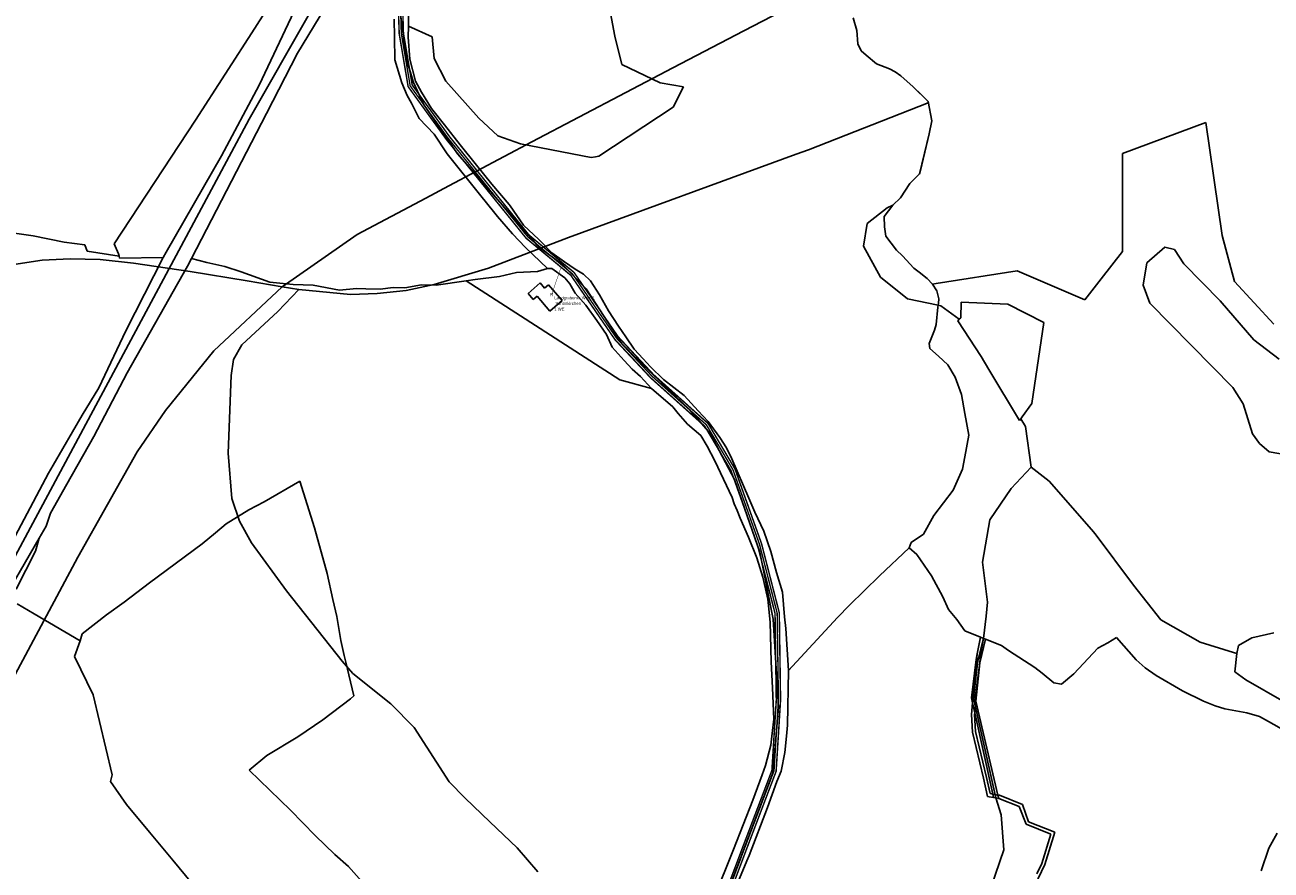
# Model space of a CAD drawing. Extents: x 577960 to 582939, y 6017202 to 6023066.
# Tile 194 of 217: x 580543 to 581126, y 6021959 to 6022354. Entities that reach past the tile are written whole.
import ezdxf
from ezdxf.enums import TextEntityAlignment as Align

# ---------------------------------------------------------------- set-up
doc = ezdxf.new("R2010")
doc.units = 0
doc.header["$MEASUREMENT"] = 0
doc.linetypes.add('D', pattern=[0])
for name, color, linetype in [('BER_Symbol', 7, 'D'), ('BER_Text', 7, 'D'), ('BF__ACCESS', 7, 'D'), ('EF', 7, 'D'), ('LI__BAHNTR', 7, 'D'), ('LI__FLUR', 7, 'D'), ('LI__GEB', 7, 'Continuous'), ('LI__GEWAESSE', 7, 'D'), ('LI__STRASSE', 7, 'Continuous')]:
    doc.layers.add(name, color=color, linetype=linetype)
doc.styles.add('BER_Symbol', font='TGR01___.TTF')
doc.styles.add('BER_Text', font='arial.ttf')

msp = doc.modelspace()

# ---------------------------------------------------------------- linework, layer by layer
at = {"layer": 'BF__ACCESS', "color": 1, "linetype": 'D', "true_color": 0xff0000, "const_width": 0.7}
for points in [[(580833.926, 6021849.787), (580879.138, 6021969.763), (580892.684, 6022005.395), (580894.742, 6022038.316), (580894.153, 6022078.956), (580885.916, 6022111.022), (580873.546, 6022145.774), (580861.258, 6022166.548), (580835.915, 6022189.239), (580819.277, 6022207.065), (580798.618, 6022237.168), (580777.658, 6022254.584), (580740.329, 6022300.802), (580722.439, 6022325.551), (580718.25, 6022350.387), (580716.766, 6022397.53)], [(580835.756, 6021848.973), (580881.008, 6021969.055), (580894.662, 6022004.967), (580896.742, 6022038.268), (580896.149, 6022079.224), (580887.83, 6022111.608), (580875.366, 6022146.626), (580862.822, 6022167.832), (580837.315, 6022190.669), (580820.841, 6022208.321), (580800.11, 6022238.528), (580779.09, 6022255.996), (580741.919, 6022302.018), (580724.333, 6022326.345), (580720.244, 6022350.585), (580718.77, 6022397.454)]]:
    msp.add_lwpolyline(points, dxfattribs=at)
at = {"layer": 'BF__ACCESS', "color": 4, "linetype": 'D', "true_color": 0x00ffff, "const_width": 0.657}
msp.add_lwpolyline([(580834.841, 6021849.38), (580880.073, 6021969.409), (580893.673, 6022005.181), (580895.742, 6022038.292), (580895.151, 6022079.09), (580886.873, 6022111.315), (580874.456, 6022146.2), (580862.04, 6022167.19), (580836.615, 6022189.954), (580820.059, 6022207.693), (580799.364, 6022237.848), (580778.374, 6022255.29), (580741.124, 6022301.41), (580723.386, 6022325.948), (580719.247, 6022350.486), (580717.768, 6022397.492)], dxfattribs=at)
at = {"layer": 'EF', "color": 5, "linetype": 'D', "true_color": 0x0000ff, "const_width": 0.194}
msp.add_lwpolyline([(580789.63, 6022228.17), (580793.981, 6022241.021)], dxfattribs=at)
at = {"layer": 'LI__BAHNTR', "color": 250, "linetype": 'D', "true_color": 0x303030}
for p, q in [((580896.983, 6022360.776), (580879.51, 6022351.672)), ((580879.51, 6022351.672), (580846.309, 6022334.373)), ((580846.309, 6022334.373), (580780.322, 6022299.713)), ((580780.322, 6022299.713), (580741.481, 6022279.058)), ((580741.481, 6022279.058), (580730.764, 6022273.365)), ((580730.764, 6022273.365), (580698.599, 6022256.269)), ((580698.599, 6022256.269), (580663.412, 6022231.88)), ((580663.412, 6022231.88), (580631.525, 6022201.894)), ((580631.525, 6022201.894), (580608.869, 6022173.93)), ((580608.869, 6022173.93), (580595.639, 6022154.515)), ((580595.639, 6022154.515), (580567.858, 6022105.192)), ((580567.858, 6022105.192), (580520.127, 6022016.093))]:
    msp.add_line(p, q, dxfattribs=at)
at = {"layer": 'LI__FLUR', "color": 8, "linetype": 'D', "true_color": 0x808080}
for p, q in [((580650.656, 6022352.896), (580662.331, 6022371.348)), ((580662.331, 6022371.348), (580650.656, 6022352.896)), ((580671.697, 6022366.69), (580652.775, 6022326.208)), ((580652.775, 6022326.208), (580671.697, 6022366.69)), ((580670.667, 6022341.161), (580686.091, 6022366.849)), ((580686.091, 6022366.849), (580670.667, 6022341.161)), ((580722.816, 6022368.348), (580722.575, 6022353.945)), ((580722.575, 6022353.945), (580722.816, 6022368.348)), ((580816.226, 6022364.879), (580819.254, 6022349.136)), ((580819.254, 6022349.136), (580816.226, 6022364.879)), ((580930.727, 6022357.76), (580932.496, 6022351.883)), ((580622.977, 6022309.836), (580650.656, 6022352.896)), ((580650.656, 6022352.896), (580622.977, 6022309.836)), ((580715.928, 6022357.133), (580716.088, 6022348.737)), ((580716.088, 6022348.737), (580715.928, 6022357.133)), ((580722.575, 6022353.945), (580722.485, 6022348.697)), ((580722.485, 6022348.697), (580722.575, 6022353.945)), ((580733.701, 6022348.847), (580722.575, 6022353.945)), ((580722.575, 6022353.945), (580733.701, 6022348.847)), ((580932.496, 6022351.883), (580932.976, 6022345.526)), ((580716.088, 6022348.737), (580716.228, 6022338.102)), ((580716.228, 6022338.102), (580716.088, 6022348.737)), ((580722.485, 6022348.697), (580723.295, 6022338.372)), ((580723.295, 6022338.372), (580722.485, 6022348.697)), ((580734.67, 6022338.771), (580733.701, 6022348.847)), ((580733.701, 6022348.847), (580734.67, 6022338.771)), ((580819.254, 6022349.136), (580822.503, 6022335.921)), ((580822.503, 6022335.921), (580819.254, 6022349.136)), ((580656.163, 6022312.994), (580670.667, 6022341.161)), ((580670.667, 6022341.161), (580656.163, 6022312.994)), ((580932.976, 6022345.526), (580934.405, 6022342.307)), ((580934.405, 6022342.307), (580936.774, 6022340.338)), ((580936.774, 6022340.338), (580941.682, 6022336.26)), ((580716.228, 6022338.102), (580719.486, 6022327.287)), ((580719.486, 6022327.287), (580716.228, 6022338.102)), ((580723.295, 6022338.372), (580725.884, 6022328.066)), ((580725.884, 6022328.066), (580723.295, 6022338.372)), ((580740.038, 6022328.076), (580734.67, 6022338.771)), ((580734.67, 6022338.771), (580740.038, 6022328.076)), ((580822.503, 6022335.921), (580840.405, 6022327.295)), ((580840.405, 6022327.295), (580822.503, 6022335.921)), ((580941.682, 6022336.26), (580947.689, 6022333.911)), ((580947.689, 6022333.911), (580950.308, 6022332.451)), ((580950.308, 6022332.451), (580953.097, 6022330.602)), ((580953.097, 6022330.602), (580958.854, 6022325.534)), ((580652.775, 6022326.208), (580635.102, 6022293.193)), ((580635.102, 6022293.193), (580652.775, 6022326.208)), ((580719.486, 6022327.287), (580721.995, 6022321.439)), ((580721.995, 6022321.439), (580719.486, 6022327.287)), ((580725.884, 6022328.066), (580728.642, 6022322.968)), ((580728.642, 6022322.968), (580725.884, 6022328.066)), ((580728.642, 6022322.968), (580733.37, 6022315.252)), ((580733.37, 6022315.252), (580728.642, 6022322.968)), ((580755.501, 6022310.824), (580740.038, 6022328.076)), ((580740.038, 6022328.076), (580755.501, 6022310.824)), ((580840.405, 6022327.295), (580851.26, 6022325.506)), ((580851.26, 6022325.506), (580840.405, 6022327.295)), ((580851.26, 6022325.506), (580846.522, 6022316.01)), ((580846.522, 6022316.01), (580851.26, 6022325.506)), ((580958.854, 6022325.534), (580962.874, 6022321.506)), ((580721.995, 6022321.439), (580724.064, 6022317.791)), ((580724.064, 6022317.791), (580721.995, 6022321.439)), ((580724.064, 6022317.791), (580727.623, 6022310.624)), ((580727.623, 6022310.624), (580724.064, 6022317.791)), ((580962.874, 6022321.506), (580965.771, 6022318.597)), ((580965.771, 6022318.597), (580967.57, 6022309.541)), ((580621.037, 6022245.165), (580656.163, 6022312.994)), ((580656.163, 6022312.994), (580621.037, 6022245.165)), ((580727.623, 6022310.624), (580734.55, 6022303.227)), ((580734.55, 6022303.227), (580727.623, 6022310.624)), ((580733.37, 6022315.252), (580739.378, 6022307.745)), ((580739.378, 6022307.745), (580733.37, 6022315.252)), ((580764.377, 6022302.577), (580755.501, 6022310.824)), ((580755.501, 6022310.824), (580764.377, 6022302.577)), ((580846.522, 6022316.01), (580811.737, 6022293.041)), ((580811.737, 6022293.041), (580846.522, 6022316.01)), ((580584.892, 6022252.022), (580622.977, 6022309.836)), ((580622.977, 6022309.836), (580584.892, 6022252.022)), ((580739.378, 6022307.745), (580746.774, 6022298.369)), ((580746.774, 6022298.369), (580739.378, 6022307.745)), ((580967.57, 6022309.541), (580966.301, 6022303.504)), ((581056.763, 6022294.287), (581095.808, 6022308.84)), ((581095.808, 6022308.84), (581103.484, 6022255.853)), ((580734.55, 6022303.227), (580740.627, 6022294.091)), ((580740.627, 6022294.091), (580734.55, 6022303.227)), ((580775.012, 6022298.829), (580764.377, 6022302.577)), ((580764.377, 6022302.577), (580775.012, 6022298.829)), ((580966.301, 6022303.504), (580962.842, 6022288.94)), ((580635.102, 6022293.193), (580609.132, 6022248.074)), ((580609.132, 6022248.074), (580635.102, 6022293.193)), ((580740.627, 6022294.091), (580756.46, 6022274.4)), ((580756.46, 6022274.4), (580740.627, 6022294.091)), ((580746.774, 6022298.369), (580754.451, 6022288.793)), ((580754.451, 6022288.793), (580746.774, 6022298.369)), ((580808.108, 6022292.301), (580775.012, 6022298.829)), ((580775.012, 6022298.829), (580808.108, 6022292.301)), ((581056.76, 6022248.356), (581056.763, 6022294.287)), ((580754.451, 6022288.793), (580761.568, 6022279.907)), ((580761.568, 6022279.907), (580754.451, 6022288.793)), ((580810.157, 6022292.721), (580808.108, 6022292.301)), ((580808.108, 6022292.301), (580810.157, 6022292.721)), ((580811.737, 6022293.041), (580810.157, 6022292.721)), ((580810.157, 6022292.721), (580811.737, 6022293.041)), ((580962.842, 6022288.94), (580961.832, 6022284.702)), ((580961.832, 6022284.702), (580957.224, 6022280.214)), ((580761.568, 6022279.907), (580769.674, 6022270.401)), ((580769.674, 6022270.401), (580761.568, 6022279.907)), ((580957.224, 6022280.214), (580952.896, 6022273.517)), ((580756.46, 6022274.4), (580762.317, 6022267.103)), ((580762.317, 6022267.103), (580756.46, 6022274.4)), ((580769.674, 6022270.401), (580770.124, 6022269.762)), ((580770.124, 6022269.762), (580769.674, 6022270.401)), ((580949.288, 6022269.989), (580945.289, 6022264.701)), ((580952.896, 6022273.517), (580949.288, 6022269.989)), ((580762.317, 6022267.103), (580764.226, 6022264.734)), ((580764.226, 6022264.734), (580762.317, 6022267.103)), ((580764.226, 6022264.734), (580771.263, 6022256.667)), ((580771.263, 6022256.667), (580764.226, 6022264.734)), ((580770.124, 6022269.762), (580776.491, 6022260.746)), ((580776.491, 6022260.746), (580770.124, 6022269.762)), ((580945.289, 6022264.701), (580945.349, 6022259.943)), ((580776.491, 6022260.746), (580783.558, 6022254.008)), ((580783.558, 6022254.008), (580776.491, 6022260.746)), ((580945.349, 6022259.943), (580945.959, 6022255.595)), ((580547.009, 6022255.651), (580531.545, 6022257.951)), ((580531.545, 6022257.951), (580547.009, 6022255.651)), ((580561.472, 6022252.702), (580547.009, 6022255.651)), ((580547.009, 6022255.651), (580561.472, 6022252.702)), ((580571.188, 6022251.463), (580561.472, 6022252.702)), ((580561.472, 6022252.702), (580571.188, 6022251.463)), ((580771.263, 6022256.667), (580777.36, 6022250.24)), ((580777.36, 6022250.24), (580771.263, 6022256.667)), ((580783.558, 6022254.008), (580789.755, 6022247.691)), ((580789.755, 6022247.691), (580783.558, 6022254.008)), ((580945.959, 6022255.595), (580950.957, 6022248.958)), ((581103.484, 6022255.853), (581109.251, 6022234.392)), ((580572.198, 6022248.514), (580571.188, 6022251.463)), ((580571.188, 6022251.463), (580572.198, 6022248.514)), ((580587.161, 6022246.105), (580572.198, 6022248.514)), ((580572.198, 6022248.514), (580587.161, 6022246.105)), ((580586.892, 6022247.235), (580584.892, 6022252.022)), ((580584.892, 6022252.022), (580586.892, 6022247.235)), ((580587.161, 6022246.105), (580586.892, 6022247.235)), ((580586.892, 6022247.235), (580587.161, 6022246.105)), ((580609.132, 6022248.074), (580607.853, 6022245.565)), ((580607.853, 6022245.565), (580609.132, 6022248.074)), ((580777.36, 6022250.24), (580787.736, 6022240.384)), ((580787.736, 6022240.384), (580777.36, 6022250.24)), ((580789.755, 6022247.691), (580795.573, 6022243.543)), ((580795.573, 6022243.543), (580789.755, 6022247.691)), ((580950.957, 6022248.958), (580953.745, 6022246.269)), ((581046.783, 6022235.619), (581056.76, 6022248.356)), ((580587.381, 6022245.195), (580587.161, 6022246.105)), ((580587.161, 6022246.105), (580587.381, 6022245.195)), ((580607.853, 6022245.565), (580587.381, 6022245.195)), ((580587.381, 6022245.195), (580607.853, 6022245.565)), ((580590.3, 6022211.161), (580607.853, 6022245.565)), ((580607.853, 6022245.565), (580590.3, 6022211.161)), ((580590.929, 6022191.54), (580619.128, 6022241.477)), ((580619.128, 6022241.477), (580590.929, 6022191.54)), ((580619.128, 6022241.477), (580621.037, 6022245.165)), ((580621.037, 6022245.165), (580619.128, 6022241.477)), ((580628.214, 6022243.216), (580621.037, 6022245.165)), ((580621.037, 6022245.165), (580628.214, 6022243.216)), ((580636.63, 6022241.356), (580628.214, 6022243.216)), ((580628.214, 6022243.216), (580636.63, 6022241.356)), ((580644.317, 6022238.847), (580636.63, 6022241.356)), ((580636.63, 6022241.356), (580644.317, 6022238.847)), ((580795.573, 6022243.543), (580800.66, 6022240.064)), ((580800.66, 6022240.064), (580795.573, 6022243.543)), ((580953.745, 6022246.269), (580959.183, 6022240.582)), ((580657.781, 6022233.949), (580644.317, 6022238.847)), ((580644.317, 6022238.847), (580657.781, 6022233.949)), ((580753.76, 6022235.267), (580749.542, 6022234.668)), ((580749.542, 6022234.668), (580753.76, 6022235.267)), ((580765.205, 6022236.686), (580753.76, 6022235.267)), ((580753.76, 6022235.267), (580765.205, 6022236.686)), ((580773.222, 6022238.486), (580765.205, 6022236.686)), ((580765.205, 6022236.686), (580773.222, 6022238.486)), ((580783.038, 6022239.065), (580773.222, 6022238.486)), ((580773.222, 6022238.486), (580783.038, 6022239.065)), ((580787.736, 6022240.384), (580783.038, 6022239.065)), ((580783.038, 6022239.065), (580787.736, 6022240.384)), ((580789.675, 6022240.434), (580787.736, 6022240.384)), ((580787.736, 6022240.384), (580789.675, 6022240.434)), ((580795.852, 6022236.046), (580789.675, 6022240.434)), ((580789.675, 6022240.434), (580795.852, 6022236.046)), ((580798.131, 6022233.207), (580795.852, 6022236.046)), ((580795.852, 6022236.046), (580798.131, 6022233.207)), ((580800.66, 6022240.064), (580804.539, 6022237.735)), ((580804.539, 6022237.735), (580800.66, 6022240.064)), ((580804.539, 6022237.735), (580807.827, 6022234.607)), ((580807.827, 6022234.607), (580804.539, 6022237.735)), ((580959.183, 6022240.582), (580961.592, 6022238.702)), ((580961.592, 6022238.702), (580965.4, 6022235.744)), ((580965.4, 6022235.744), (580967.889, 6022233.135)), ((580969.648, 6022233.405), (581007.483, 6022239.251)), ((581007.483, 6022239.251), (581039.086, 6022225.81)), ((581039.086, 6022225.81), (581046.783, 6022235.619)), ((580668.686, 6022232.85), (580657.781, 6022233.949)), ((580657.781, 6022233.949), (580668.686, 6022232.85)), ((580677.953, 6022232.57), (580668.686, 6022232.85)), ((580668.686, 6022232.85), (580677.953, 6022232.57)), ((580690.247, 6022230.31), (580677.953, 6022232.57)), ((580677.953, 6022232.57), (580690.247, 6022230.31)), ((580698.284, 6022231.02), (580690.247, 6022230.31)), ((580690.247, 6022230.31), (580698.284, 6022231.02)), ((580702.672, 6022230.92), (580698.284, 6022231.02)), ((580698.284, 6022231.02), (580702.672, 6022230.92)), ((580709.379, 6022230.75), (580702.672, 6022230.92)), ((580702.672, 6022230.92), (580709.379, 6022230.75)), ((580715.407, 6022231.56), (580709.379, 6022230.75)), ((580709.379, 6022230.75), (580715.407, 6022231.56)), ((580720.824, 6022231.29), (580715.407, 6022231.56)), ((580715.407, 6022231.56), (580720.824, 6022231.29)), ((580728.681, 6022232.719), (580720.824, 6022231.29)), ((580720.824, 6022231.29), (580728.681, 6022232.719)), ((580735.488, 6022232.679), (580728.681, 6022232.719)), ((580728.681, 6022232.719), (580735.488, 6022232.679)), ((580749.542, 6022234.668), (580735.488, 6022232.679)), ((580735.488, 6022232.679), (580749.542, 6022234.668)), ((580749.542, 6022234.668), (580821.581, 6022188.237)), ((580821.581, 6022188.237), (580749.542, 6022234.668)), ((580800.63, 6022228.889), (580798.131, 6022233.207)), ((580798.131, 6022233.207), (580800.63, 6022228.889)), ((580807.827, 6022234.607), (580812.035, 6022228.02)), ((580812.035, 6022228.02), (580807.827, 6022234.607)), ((580967.889, 6022233.135), (580969.648, 6022233.405)), ((580969.868, 6022229.876), (580967.889, 6022233.135)), ((580967.889, 6022233.135), (580969.868, 6022229.876)), ((580970.808, 6022226.228), (580969.868, 6022229.876)), ((580969.868, 6022229.876), (580970.808, 6022226.228)), ((581109.251, 6022234.392), (581127.593, 6022214.361)), ((580805.648, 6022223.192), (580800.63, 6022228.889)), ((580800.63, 6022228.889), (580805.648, 6022223.192)), ((580810.786, 6022216.105), (580805.648, 6022223.192)), ((580805.648, 6022223.192), (580810.786, 6022216.105)), ((580812.035, 6022228.02), (580816.154, 6022220.633)), ((580816.154, 6022220.633), (580812.035, 6022228.02)), ((580970.4, 6022222.252), (580970.502, 6022223.252)), ((580970.502, 6022223.252), (580970.4, 6022222.252)), ((580970.502, 6022223.252), (580970.605, 6022224.252)), ((580970.605, 6022224.252), (580970.502, 6022223.252)), ((580970.605, 6022224.252), (580970.808, 6022226.228)), ((580970.808, 6022226.228), (580970.605, 6022224.252)), ((580816.154, 6022220.633), (580820.821, 6022213.376)), ((580820.821, 6022213.376), (580816.154, 6022220.633)), ((580969.578, 6022214.253), (580970.4, 6022222.252)), ((580970.4, 6022222.252), (580969.578, 6022214.253)), ((580815.334, 6022209.448), (580810.786, 6022216.105)), ((580810.786, 6022216.105), (580815.334, 6022209.448)), ((580820.821, 6022213.376), (580824.35, 6022208.358)), ((580824.35, 6022208.358), (580820.821, 6022213.376)), ((580966.239, 6022205.357), (580968.798, 6022211.474)), ((580968.798, 6022211.474), (580966.239, 6022205.357)), ((580968.798, 6022211.474), (580969.578, 6022214.253)), ((580969.578, 6022214.253), (580968.798, 6022211.474)), ((580577.614, 6022184.533), (580590.3, 6022211.161)), ((580590.3, 6022211.161), (580577.614, 6022184.533)), ((580817.952, 6022203.51), (580815.334, 6022209.448)), ((580815.334, 6022209.448), (580817.952, 6022203.51)), ((580824.35, 6022208.358), (580828.288, 6022202.621)), ((580828.288, 6022202.621), (580824.35, 6022208.358)), ((580823.52, 6022197.273), (580817.952, 6022203.51)), ((580817.952, 6022203.51), (580823.52, 6022197.273)), ((580828.288, 6022202.621), (580832.376, 6022198.152)), ((580832.376, 6022198.152), (580828.288, 6022202.621)), ((580966.619, 6022202.958), (580966.239, 6022205.357)), ((580966.239, 6022205.357), (580966.619, 6022202.958)), ((580970.637, 6022199.33), (580966.619, 6022202.958)), ((580966.619, 6022202.958), (580970.637, 6022199.33)), ((580827.248, 6022193.325), (580823.52, 6022197.273)), ((580823.52, 6022197.273), (580827.248, 6022193.325)), ((580832.376, 6022198.152), (580835.845, 6022194.364)), ((580835.845, 6022194.364), (580832.376, 6022198.152)), ((580835.845, 6022194.364), (580841.922, 6022188.487)), ((580841.922, 6022188.487), (580835.845, 6022194.364)), ((580974.995, 6022195.321), (580970.637, 6022199.33)), ((580970.637, 6022199.33), (580974.995, 6022195.321)), ((580978.464, 6022189.564), (580974.995, 6022195.321)), ((580974.995, 6022195.321), (580978.464, 6022189.564)), ((580575.355, 6022161.743), (580590.929, 6022191.54)), ((580590.929, 6022191.54), (580575.355, 6022161.743)), ((580821.581, 6022188.237), (580836.334, 6022184.169)), ((580836.334, 6022184.169), (580821.581, 6022188.237)), ((580831.117, 6022189.896), (580827.248, 6022193.325)), ((580827.248, 6022193.325), (580831.117, 6022189.896)), ((580836.334, 6022184.169), (580831.117, 6022189.896)), ((580831.117, 6022189.896), (580836.334, 6022184.169)), ((580841.922, 6022188.487), (580851.658, 6022180.91)), ((580851.658, 6022180.91), (580841.922, 6022188.487)), ((580981.393, 6022181.427), (580978.464, 6022189.564)), ((580978.464, 6022189.564), (580981.393, 6022181.427)), ((580569.868, 6022171.729), (580577.614, 6022184.533)), ((580577.614, 6022184.533), (580569.868, 6022171.729)), ((580846.28, 6022175.632), (580836.334, 6022184.169)), ((580836.334, 6022184.169), (580846.28, 6022175.632)), ((580851.658, 6022180.91), (580858.185, 6022173.833)), ((580858.185, 6022173.833), (580851.658, 6022180.91)), ((580983.042, 6022172.481), (580981.393, 6022181.427)), ((580981.393, 6022181.427), (580983.042, 6022172.481)), ((580556.273, 6022148.29), (580569.868, 6022171.729)), ((580569.868, 6022171.729), (580556.273, 6022148.29)), ((580848.859, 6022172.564), (580846.28, 6022175.632)), ((580846.28, 6022175.632), (580848.859, 6022172.564)), ((580853.137, 6022167.466), (580848.859, 6022172.564)), ((580848.859, 6022172.564), (580853.137, 6022167.466)), ((580858.185, 6022173.833), (580862.923, 6022168.705)), ((580862.923, 6022168.705), (580858.185, 6022173.833)), ((580984.891, 6022162.426), (580983.042, 6022172.481)), ((580983.042, 6022172.481), (580984.891, 6022162.426)), ((580859.464, 6022162.158), (580853.137, 6022167.466)), ((580853.137, 6022167.466), (580859.464, 6022162.158)), ((580862.923, 6022168.705), (580868.3, 6022161.258)), ((580868.3, 6022161.258), (580862.923, 6022168.705)), ((580562.7, 6022139.453), (580575.355, 6022161.743)), ((580575.355, 6022161.743), (580562.7, 6022139.453)), ((580862.433, 6022157.24), (580859.464, 6022162.158)), ((580859.464, 6022162.158), (580862.433, 6022157.24)), ((580868.3, 6022161.258), (580871.499, 6022156.45)), ((580871.499, 6022156.45), (580868.3, 6022161.258)), ((580982.921, 6022152.19), (580984.891, 6022162.426)), ((580984.891, 6022162.426), (580982.921, 6022152.19)), ((580865.951, 6022150.303), (580862.433, 6022157.24)), ((580862.433, 6022157.24), (580865.951, 6022150.303)), ((580871.499, 6022156.45), (580873.938, 6022151.283)), ((580873.938, 6022151.283), (580871.499, 6022156.45)), ((580554.084, 6022144.521), (580556.273, 6022148.29)), ((580556.273, 6022148.29), (580554.084, 6022144.521)), ((580874.097, 6022133.111), (580865.951, 6022150.303)), ((580865.951, 6022150.303), (580874.097, 6022133.111)), ((580873.938, 6022151.283), (580881.864, 6022132.901)), ((580881.864, 6022132.901), (580873.938, 6022151.283)), ((580981.872, 6022146.473), (580982.921, 6022152.19)), ((580982.921, 6022152.19), (580981.872, 6022146.473)), ((580517.368, 6022075.383), (580554.084, 6022144.521)), ((580554.084, 6022144.521), (580517.368, 6022075.383)), ((580977.534, 6022136.687), (580981.872, 6022146.473)), ((580981.872, 6022146.473), (580977.534, 6022136.687)), ((580555.003, 6022125.89), (580562.7, 6022139.453)), ((580562.7, 6022139.453), (580555.003, 6022125.89)), ((580655.021, 6022131.136), (580671.694, 6022140.781)), ((580671.694, 6022140.781), (580655.021, 6022131.136)), ((580671.694, 6022140.781), (580678.62, 6022118.951)), ((580678.62, 6022118.951), (580671.694, 6022140.781)), ((580968.417, 6022124.763), (580977.534, 6022136.687)), ((580977.534, 6022136.687), (580968.417, 6022124.763)), ((580647.844, 6022127.397), (580655.021, 6022131.136)), ((580655.021, 6022131.136), (580647.844, 6022127.397)), ((580875.097, 6022130.282), (580874.097, 6022133.111)), ((580874.097, 6022133.111), (580875.097, 6022130.282)), ((580876.396, 6022127.113), (580875.097, 6022130.282)), ((580875.097, 6022130.282), (580876.396, 6022127.113)), ((580881.864, 6022132.901), (580884.773, 6022126.323)), ((580884.773, 6022126.323), (580881.864, 6022132.901)), ((580553.004, 6022119.753), (580555.003, 6022125.89)), ((580555.003, 6022125.89), (580553.004, 6022119.753)), ((580637.318, 6022120.81), (580647.844, 6022127.397)), ((580647.844, 6022127.397), (580637.318, 6022120.81)), ((580877.886, 6022123.465), (580876.396, 6022127.113)), ((580876.396, 6022127.113), (580877.886, 6022123.465)), ((580884.773, 6022126.323), (580888.921, 6022117.417)), ((580888.921, 6022117.417), (580884.773, 6022126.323)), ((580963.639, 6022115.967), (580968.417, 6022124.763)), ((580968.417, 6022124.763), (580963.639, 6022115.967)), ((580549.765, 6022114.155), (580553.004, 6022119.753)), ((580553.004, 6022119.753), (580549.765, 6022114.155)), ((580632.25, 6022116.612), (580637.318, 6022120.81)), ((580637.318, 6022120.81), (580632.25, 6022116.612)), ((580678.62, 6022118.951), (580684.498, 6022097.67)), ((580684.498, 6022097.67), (580678.62, 6022118.951)), ((580881.784, 6022114.579), (580877.886, 6022123.465)), ((580877.886, 6022123.465), (580881.784, 6022114.579)), ((580549.765, 6022114.155), (580520.567, 6022063.808)), ((580547.986, 6022108.058), (580549.765, 6022114.155)), ((580626.003, 6022111.425), (580632.25, 6022116.612)), ((580632.25, 6022116.612), (580626.003, 6022111.425)), ((580885.612, 6022104.933), (580881.784, 6022114.579)), ((580881.784, 6022114.579), (580885.612, 6022104.933)), ((580888.921, 6022117.417), (580892.119, 6022107.921)), ((580892.119, 6022107.921), (580888.921, 6022117.417)), ((580957.802, 6022112.128), (580963.639, 6022115.967)), ((580963.639, 6022115.967), (580957.802, 6022112.128)), ((580538.909, 6022090.236), (580547.986, 6022108.058)), ((580601.323, 6022093.284), (580626.003, 6022111.425)), ((580626.003, 6022111.425), (580601.323, 6022093.284)), ((580892.119, 6022107.921), (580894.828, 6022098.126)), ((580894.828, 6022098.126), (580892.119, 6022107.921)), ((580956.902, 6022109.66), (580943.058, 6022096.586)), ((580956.902, 6022109.66), (580957.802, 6022112.128)), ((580957.802, 6022112.128), (580956.902, 6022109.66)), ((580960.47, 6022106.451), (580956.902, 6022109.66)), ((580888.421, 6022095.927), (580885.612, 6022104.933)), ((580885.612, 6022104.933), (580888.421, 6022095.927)), ((580967.417, 6022096.555), (580960.47, 6022106.451)), ((580684.498, 6022097.67), (580687.226, 6022085.505)), ((580687.226, 6022085.505), (580684.498, 6022097.67)), ((580890.8, 6022085.521), (580888.421, 6022095.927)), ((580888.421, 6022095.927), (580890.8, 6022085.521)), ((580894.828, 6022098.126), (580897.607, 6022088.8)), ((580897.607, 6022088.8), (580894.828, 6022098.126)), ((580943.058, 6022096.586), (580929.033, 6022082.802)), ((580972.685, 6022086.709), (580967.417, 6022096.555)), ((580589.548, 6022084.208), (580601.323, 6022093.284)), ((580601.323, 6022093.284), (580589.548, 6022084.208)), ((580547.466, 6022078.681), (580539.479, 6022083.359)), ((580581.221, 6022078.251), (580589.548, 6022084.208)), ((580589.548, 6022084.208), (580581.221, 6022078.251)), ((580687.226, 6022085.505), (580689.035, 6022077.459)), ((580689.035, 6022077.459), (580687.226, 6022085.505)), ((580891.909, 6022074.846), (580890.8, 6022085.521)), ((580890.8, 6022085.521), (580891.909, 6022074.846)), ((580897.607, 6022088.8), (580898.576, 6022077.245)), ((580898.576, 6022077.245), (580897.607, 6022088.8)), ((580975.354, 6022080.722), (580972.685, 6022086.709)), ((580568.976, 6022066.066), (580547.466, 6022078.681)), ((580569.896, 6022069.395), (580581.221, 6022078.251)), ((580581.221, 6022078.251), (580569.896, 6022069.395)), ((580689.035, 6022077.459), (580690.884, 6022066.304)), ((580690.884, 6022066.304), (580689.035, 6022077.459)), ((580929.033, 6022082.802), (580923.326, 6022076.985)), ((580979.262, 6022076.124), (580975.354, 6022080.722)), ((580892.409, 6022056.324), (580891.909, 6022074.846)), ((580891.909, 6022074.846), (580892.409, 6022056.324)), ((580898.576, 6022077.245), (580899.196, 6022071.897)), ((580899.196, 6022071.897), (580898.576, 6022077.245)), ((580899.196, 6022071.897), (580900.445, 6022052.256)), ((580900.445, 6022052.256), (580899.196, 6022071.897)), ((580923.326, 6022076.985), (580900.445, 6022052.256)), ((580982.97, 6022070.696), (580979.262, 6022076.124)), ((580566.317, 6022058.71), (580568.976, 6022066.066)), ((580568.976, 6022066.066), (580569.896, 6022069.395)), ((580569.896, 6022069.395), (580568.976, 6022066.066)), ((580690.884, 6022066.304), (580692.454, 6022059.277)), ((580692.454, 6022059.277), (580690.884, 6022066.304)), ((580990.307, 6022067.797), (580982.97, 6022070.696)), ((580988.838, 6022059.971), (580990.307, 6022067.797)), ((580991.746, 6022067.228), (580990.307, 6022067.797)), ((580990.307, 6022067.797), (580991.746, 6022067.228)), ((580991.746, 6022067.228), (580990.327, 6022059.761)), ((580992.676, 6022066.861), (580991.746, 6022067.228)), ((581000.193, 6022063.899), (580992.676, 6022066.861)), ((581053.911, 6022067.696), (581049.913, 6022065.218)), ((581063.137, 6022057.211), (581053.911, 6022067.696)), ((580987.518, 6022046.437), (580988.838, 6022059.971)), ((581003.462, 6022061.5), (581000.193, 6022063.899)), ((581015.826, 6022053.643), (581003.462, 6022061.5)), ((581045.205, 6022062.569), (581034.069, 6022050.594)), ((581049.913, 6022065.218), (581045.205, 6022062.569)), ((580575.003, 6022040.748), (580566.317, 6022058.71)), ((580692.454, 6022059.277), (580693.223, 6022056.038)), ((580693.223, 6022056.038), (580692.454, 6022059.277)), ((580693.223, 6022056.038), (580695.412, 6022046.843)), ((580695.412, 6022046.843), (580693.223, 6022056.038)), ((580892.938, 6022044.15), (580892.409, 6022056.324)), ((580892.409, 6022056.324), (580892.938, 6022044.15)), ((580989.94, 6022055.817), (580988.179, 6022037.858)), ((580990.327, 6022059.761), (580989.94, 6022055.817)), ((581067.396, 6022053.363), (581063.137, 6022057.211)), ((580900.445, 6022052.256), (580899.985, 6022026.537)), ((581019.225, 6022050.984), (581015.826, 6022053.643)), ((581024.573, 6022046.346), (581019.225, 6022050.984)), ((581034.069, 6022050.594), (581028.221, 6022045.816)), ((581072.563, 6022049.814), (581067.396, 6022053.363)), ((581084.798, 6022042.647), (581072.563, 6022049.814)), ((580695.412, 6022046.843), (580696.961, 6022040.285)), ((580696.961, 6022040.285), (580695.412, 6022046.843)), ((580893.588, 6022029.436), (580892.938, 6022044.15)), ((580892.938, 6022044.15), (580893.588, 6022029.436)), ((580986.597, 6022037.049), (580987.518, 6022046.437)), ((581028.221, 6022045.816), (581024.573, 6022046.346)), ((581094.724, 6022037.869), (581084.798, 6022042.647)), ((580583.949, 6022003.304), (580575.003, 6022040.748)), ((580695.392, 6022038.896), (580682.457, 6022029.041)), ((580682.457, 6022029.041), (580695.392, 6022038.896)), ((580696.961, 6022040.285), (580695.392, 6022038.896)), ((580695.392, 6022038.896), (580696.961, 6022040.285)), ((580986.058, 6022031.553), (580986.597, 6022037.049)), ((580988.179, 6022037.858), (580987.64, 6022032.362)), ((581100.132, 6022035.72), (581094.724, 6022037.869)), ((580986.508, 6022023.387), (580986.058, 6022031.553)), ((580987.64, 6022032.362), (580987.558, 6022031.523)), ((580987.558, 6022031.523), (580987.997, 6022023.607)), ((581104.6, 6022034.2), (581100.132, 6022035.72)), ((581114.906, 6022032.321), (581104.6, 6022034.2)), ((581120.924, 6022030.642), (581114.906, 6022032.321)), ((581125.042, 6022028.333), (581120.924, 6022030.642)), ((580682.457, 6022029.041), (580670.772, 6022021.145)), ((580670.772, 6022021.145), (580682.457, 6022029.041)), ((580892.708, 6022021.48), (580893.588, 6022029.436)), ((580893.588, 6022029.436), (580892.708, 6022021.48)), ((580899.985, 6022026.537), (580899.705, 6022023.229)), ((581133.738, 6022023.455), (581125.042, 6022028.333)), ((580670.772, 6022021.145), (580656.318, 6022012.359)), ((580656.318, 6022012.359), (580670.772, 6022021.145)), ((580892.168, 6022017.282), (580892.708, 6022021.48)), ((580892.708, 6022021.48), (580892.168, 6022017.282)), ((580899.705, 6022023.229), (580899.195, 6022018.321)), ((580991.705, 6022001.816), (580986.508, 6022023.387)), ((580987.997, 6022023.607), (580993.165, 6022002.156)), ((580889.639, 6022007.646), (580892.168, 6022017.282)), ((580892.168, 6022017.282), (580889.639, 6022007.646)), ((580898.705, 6022013.853), (580897.046, 6022005.037)), ((580899.195, 6022018.321), (580898.705, 6022013.853)), ((580656.318, 6022012.359), (580648.052, 6022005.532)), ((580648.052, 6022005.532), (580656.318, 6022012.359)), ((580888.09, 6022003.398), (580889.639, 6022007.646)), ((580889.639, 6022007.646), (580888.09, 6022003.398)), ((580583.179, 6022000.286), (580583.949, 6022003.304)), ((580648.052, 6022005.532), (580667.424, 6021986.839)), ((580667.424, 6021986.839), (580648.052, 6022005.532)), ((580883.752, 6021991.433), (580888.09, 6022003.398)), ((580888.09, 6022003.398), (580883.752, 6021991.433)), ((580897.046, 6022005.037), (580895.047, 6022000.219)), ((580993.575, 6021993.25), (580991.705, 6022001.816)), ((580993.165, 6022002.156), (580994.824, 6021994.549)), ((580590.656, 6021989.47), (580583.179, 6022000.286)), ((580895.047, 6022000.219), (580890.669, 6021988.004)), ((580874.656, 6021968.342), (580883.752, 6021991.433)), ((580883.752, 6021991.433), (580874.656, 6021968.342)), ((580994.384, 6021993.1), (580993.575, 6021993.25)), ((580996.463, 6021992.728), (580994.384, 6021993.1)), ((580994.824, 6021994.549), (580996.109, 6021994.317)), ((580996.109, 6021994.317), (580998.481, 6021993.89)), ((580997.447, 6021992.552), (580996.463, 6021992.728)), ((580998.853, 6021992.3), (580997.447, 6021992.552)), ((580998.481, 6021993.89), (580999.262, 6021993.749)), ((581008.399, 6021988.541), (580998.853, 6021992.3)), ((580999.262, 6021993.749), (581010.008, 6021989.501)), ((580601.352, 6021976.564), (580590.656, 6021989.47)), ((580667.424, 6021986.839), (580678.889, 6021974.993)), ((580678.889, 6021974.993), (580667.424, 6021986.839)), ((580890.669, 6021988.004), (580881.993, 6021965.623)), ((581011.628, 6021980.254), (581008.399, 6021988.541)), ((581010.008, 6021989.501), (581012.817, 6021981.394)), ((581023.303, 6021975.556), (581011.628, 6021980.254)), ((581012.817, 6021981.394), (581025.143, 6021976.436)), ((580608.449, 6021968.008), (580601.352, 6021976.564)), ((580678.889, 6021974.993), (580688.115, 6021965.987)), ((580688.115, 6021965.987), (580678.889, 6021974.993)), ((581019.095, 6021961.891), (581023.303, 6021975.556)), ((581025.143, 6021976.436), (581020.495, 6021961.341)), ((581125.332, 6021968.997), (581129.23, 6021975.964)), ((580612.317, 6021963.329), (580608.449, 6021968.008)), ((580858.344, 6021927.938), (580874.656, 6021968.342)), ((580874.656, 6021968.342), (580858.344, 6021927.938)), ((581121.734, 6021958.391), (581125.332, 6021968.997)), ((580630.14, 6021941.827), (580612.317, 6021963.329)), ((580688.115, 6021965.987), (580694.473, 6021960.429)), ((580694.473, 6021960.429), (580688.115, 6021965.987)), ((580880.943, 6021963.124), (580872.597, 6021943.171)), ((580881.993, 6021965.623), (580880.943, 6021963.124)), ((581020.495, 6021961.341), (581015.677, 6021951.495)), ((581016.686, 6021956.963), (581019.095, 6021961.891)), ((580694.473, 6021960.429), (580700.83, 6021953.331)), ((580700.83, 6021953.331), (580694.473, 6021960.429))]:
    msp.add_line(p, q, dxfattribs=at)
at = {"layer": 'LI__GEB', "color": 5, "linetype": 'D', "true_color": 0x0000ff}
for p, q in [((580778.55, 6022228.75), (580784.267, 6022233.637)), ((580784.267, 6022233.637), (580786.326, 6022231.219)), ((580786.326, 6022231.219), (580788.166, 6022232.788)), ((580788.166, 6022232.788), (580794.483, 6022225.381)), ((580781.029, 6022225.851), (580778.55, 6022228.75)), ((580782.838, 6022227.4), (580781.029, 6022225.851)), ((580788.745, 6022220.483), (580782.838, 6022227.4)), ((580794.483, 6022225.381), (580788.745, 6022220.483))]:
    msp.add_line(p, q, dxfattribs=at)
at = {"layer": 'LI__GEB', "color": 5, "linetype": 'D', "true_color": 0x0100ff}
for p, q in [((580988.838, 6022059.971), (580990.307, 6022067.797)), ((580992.676, 6022066.861), (580989.94, 6022055.817)), ((580990.307, 6022067.797), (580991.746, 6022067.228)), ((580991.746, 6022067.228), (580992.676, 6022066.861)), ((580988.243, 6022057.278), (580988.838, 6022059.971)), ((580986.088, 6022039.335), (580988.243, 6022057.278)), ((580989.94, 6022055.817), (580987.826, 6022039.367)), ((580986.597, 6022037.049), (580986.088, 6022039.335)), ((580987.64, 6022032.362), (580986.597, 6022037.049)), ((580987.826, 6022039.367), (580988.179, 6022037.858)), ((580988.179, 6022037.858), (580998.481, 6021993.89)), ((580996.109, 6021994.317), (580987.64, 6022032.362)), ((580996.463, 6021992.728), (580996.109, 6021994.317)), ((580997.447, 6021992.552), (580996.463, 6021992.728)), ((580998.853, 6021992.3), (580997.447, 6021992.552)), ((580998.481, 6021993.89), (580998.853, 6021992.3))]:
    msp.add_line(p, q, dxfattribs=at)
at = {"layer": 'LI__GEWAESSE', "color": 161, "linetype": 'D', "true_color": 0x56aaff}
for p, q in [((580958.854, 6022325.534), (580965.771, 6022318.597)), ((580967.57, 6022309.541), (580966.301, 6022303.504)), ((580966.301, 6022303.504), (580961.832, 6022284.702)), ((580961.832, 6022284.702), (580957.224, 6022280.214)), ((580957.224, 6022280.214), (580952.896, 6022273.517)), ((580949.288, 6022269.989), (580946.689, 6022268.799)), ((580952.896, 6022273.517), (580949.288, 6022269.989)), ((580946.689, 6022268.799), (580937.331, 6022261.537)), ((580937.331, 6022261.537), (580935.623, 6022250.855)), ((580935.623, 6022250.855), (580943.59, 6022236.413)), ((580943.59, 6022236.413), (580956.116, 6022226.21)), ((580956.116, 6022226.21), (580970.502, 6022223.252)), ((580970.502, 6022223.252), (580971.71, 6022223.004)), ((580971.71, 6022223.004), (580980.409, 6022216.613)), ((581009.201, 6022170.056), (581011.361, 6022166.443)), ((581011.361, 6022166.443), (581013.959, 6022147.351)), ((581004.697, 6022137.447), (581013.959, 6022147.351)), ((581013.959, 6022147.351), (581022.48, 6022140.828)), ((580994.699, 6022122.735), (581004.697, 6022137.447)), ((581022.48, 6022140.828), (581042.257, 6022118.272)), ((580991.207, 6022102.839), (580994.699, 6022122.735)), ((581042.257, 6022118.272), (581044.035, 6022116.244)), ((581044.035, 6022116.244), (581061.903, 6022092.144)), ((580993.641, 6022084.212), (580991.207, 6022102.839)), ((581061.903, 6022092.144), (581074.766, 6022075.952)), ((580992.925, 6022077.597), (580993.641, 6022084.212)), ((580991.746, 6022067.228), (580992.925, 6022077.597)), ((581074.766, 6022075.952), (581093.075, 6022065.474)), ((580989.138, 6022056.701), (580991.746, 6022067.228)), ((581093.075, 6022065.474), (581108.738, 6022060.606)), ((581108.738, 6022060.606), (581110.329, 6022060.111)), ((580988.209, 6022048.965), (580989.138, 6022056.701)), ((580987.039, 6022039.309), (580988.209, 6022048.965)), ((580997.447, 6021992.552), (580987.039, 6022039.309)), ((580999.987, 6021984.554), (580997.447, 6021992.552)), ((581001.31, 6021968.282), (580999.987, 6021984.554)), ((580991.983, 6021941.229), (581001.31, 6021968.282))]:
    msp.add_line(p, q, dxfattribs=at)
at = {"layer": 'LI__GEWAESSE', "color": 161, "linetype": 'D', "true_color": 0x55aaff}
for p, q in [((581068.102, 6022243.107), (581076.642, 6022250.469)), ((581076.642, 6022250.469), (581081.059, 6022249.291)), ((581081.059, 6022249.291), (581085.476, 6022242.518)), ((581066.421, 6022232.541), (581068.102, 6022243.107)), ((581085.476, 6022242.518), (581102.424, 6022225.316)), ((581069.53, 6022224.251), (581066.421, 6022232.541)), ((580981.147, 6022217.312), (580981.293, 6022224.628)), ((580981.293, 6022224.628), (581003.094, 6022223.678)), ((581003.094, 6022223.678), (581020.007, 6022215.112)), ((581108.49, 6022184.701), (581069.53, 6022224.251)), ((581102.424, 6022225.316), (581118.318, 6022207.024)), ((580980.409, 6022216.613), (580981.147, 6022217.312)), ((580979.671, 6022215.914), (580980.409, 6022216.613)), ((580990.621, 6022199.197), (580979.671, 6022215.914)), ((581020.007, 6022215.112), (581014.309, 6022177.159)), ((581118.318, 6022207.024), (581130.089, 6022197.922)), ((580994.213, 6022193.188), (580990.621, 6022199.197)), ((581008.565, 6022169.172), (580994.213, 6022193.188)), ((581113.315, 6022177.098), (581108.49, 6022184.701)), ((581014.309, 6022177.159), (581009.838, 6022170.941)), ((581117.575, 6022163.007), (581113.315, 6022177.098)), ((581009.838, 6022170.941), (581009.201, 6022170.056)), ((581009.201, 6022170.056), (581008.565, 6022169.172)), ((581120.828, 6022158.444), (581117.575, 6022163.007)), ((581125.492, 6022154.557), (581120.828, 6022158.444)), ((581137.151, 6022152.485), (581125.492, 6022154.557)), ((581111.085, 6022063.957), (581117.367, 6022067.546)), ((581117.367, 6022067.546), (581127.565, 6022069.837)), ((581109.291, 6022051.619), (581110.329, 6022060.111)), ((581110.329, 6022060.111), (581111.085, 6022063.957)), ((581114.45, 6022047.805), (581109.291, 6022051.619)), ((581132.396, 6022037.486), (581114.45, 6022047.805))]:
    msp.add_line(p, q, dxfattribs=at)
at = {"layer": 'LI__STRASSE', "color": 251, "linetype": 'D', "true_color": 0x656464}
for p, q in [((580676.206, 6022359.862), (580648.017, 6022310.385)), ((580721.762, 6022337.79), (580718.788, 6022359.362)), ((580724.975, 6022327.516), (580721.762, 6022337.79)), ((580729.663, 6022317.281), (580724.975, 6022327.516)), ((580745.568, 6022294.105), (580729.663, 6022317.281)), ((580648.017, 6022310.385), (580531.363, 6022092.685)), ((580775.362, 6022260.005), (580745.568, 6022294.105)), ((580783.31, 6022250.698), (580775.362, 6022260.005)), ((580794.952, 6022241.914), (580783.31, 6022250.698)), ((580805.747, 6022230.908), (580794.952, 6022241.914)), ((580822.257, 6022205.402), (580805.747, 6022230.908)), ((580829.718, 6022197.832), (580822.257, 6022205.402)), ((580841.227, 6022186.701), (580829.718, 6022197.832)), ((580854.007, 6022174.557), (580841.227, 6022186.701)), ((580863.77, 6022163.206), (580854.007, 6022174.557)), ((580875.118, 6022141.556), (580863.77, 6022163.206)), ((580887.032, 6022107.561), (580875.118, 6022141.556)), ((580893.269, 6022076.295), (580887.032, 6022107.561)), ((580895.758, 6022035.033), (580893.269, 6022076.295)), ((580893.109, 6022004.107), (580895.758, 6022035.033)), ((580832.853, 6021845.551), (580893.109, 6022004.107))]:
    msp.add_line(p, q, dxfattribs=at)
at = {"layer": 'LI__STRASSE', "color": 251, "linetype": 'D', "true_color": 0x646464}
for p, q in [((580965.891, 6022317.99), (580909.871, 6022295.901)), ((580797.443, 6022254.844), (580904.07, 6022293.932)), ((580909.871, 6022295.901), (580904.07, 6022293.932)), ((580760.072, 6022240.575), (580797.443, 6022254.844)), ((580537.883, 6022242.336), (580551.135, 6022244.324)), ((580551.135, 6022244.324), (580564.227, 6022244.949)), ((580564.227, 6022244.949), (580578.302, 6022244.544)), ((580578.302, 6022244.544), (580593.842, 6022242.976)), ((580593.842, 6022242.976), (580620.428, 6022239.059)), ((580620.428, 6022239.059), (580647.056, 6022234.612)), ((580734.583, 6022232.878), (580760.072, 6022240.575)), ((580647.056, 6022234.612), (580663.412, 6022231.88)), ((580661.429, 6022220.199), (580671.209, 6022230.58)), ((580663.412, 6022231.88), (580671.209, 6022230.58)), ((580671.209, 6022230.58), (580695.459, 6022228.281)), ((580707.949, 6022228.642), (580721.45, 6022230.121)), ((580721.45, 6022230.121), (580734.583, 6022232.878)), ((580695.459, 6022228.281), (580707.949, 6022228.642)), ((580644.632, 6022204.597), (580661.429, 6022220.199)), ((580640.705, 6022197.726), (580644.632, 6022204.597)), ((580639.53, 6022190.379), (580640.705, 6022197.726)), ((580638.222, 6022154.016), (580639.53, 6022190.379)), ((580639.879, 6022132.656), (580638.222, 6022154.016)), ((580643.477, 6022122.179), (580639.879, 6022132.656)), ((580649.097, 6022111.935), (580643.477, 6022122.179)), ((580665.49, 6022089.476), (580649.097, 6022111.935)), ((580691.525, 6022056.562), (580665.49, 6022089.476)), ((580696.605, 6022050.741), (580691.525, 6022056.562)), ((580714.386, 6022036.568), (580696.605, 6022050.741)), ((580725.181, 6022025.563), (580714.386, 6022036.568)), ((580741.691, 6022000.057), (580725.181, 6022025.563)), ((580749.152, 6021992.487), (580741.691, 6022000.057)), ((580760.662, 6021981.356), (580749.152, 6021992.487)), ((580773.442, 6021969.212), (580760.662, 6021981.356)), ((580783.205, 6021957.861), (580773.442, 6021969.212))]:
    msp.add_line(p, q, dxfattribs=at)

# ---------------------------------------------------------------- texts
at = {"layer": 'BER_Symbol', "color": 5, "true_color": 0x0000ff, "style": 'BER_Symbol'}
msp.add_text('R', height=1.667, dxfattribs=at).set_placement((580789.63, 6022228.17), align=Align.MIDDLE_CENTER)
at = {"layer": 'BER_Text', "color": 5, "true_color": 0x0000ff, "insert": (580790.797, 6022227.337), "char_height": 1.417, "width": 70, "attachment_point": 1, "line_spacing_factor": 1.1, "style": 'BER_Text'}
msp.add_mtext('Landgrabener Weg 2,\\P Schönkirchen\\P1 WE', dxfattribs=at)

doc.saveas('drawing.dxf')
